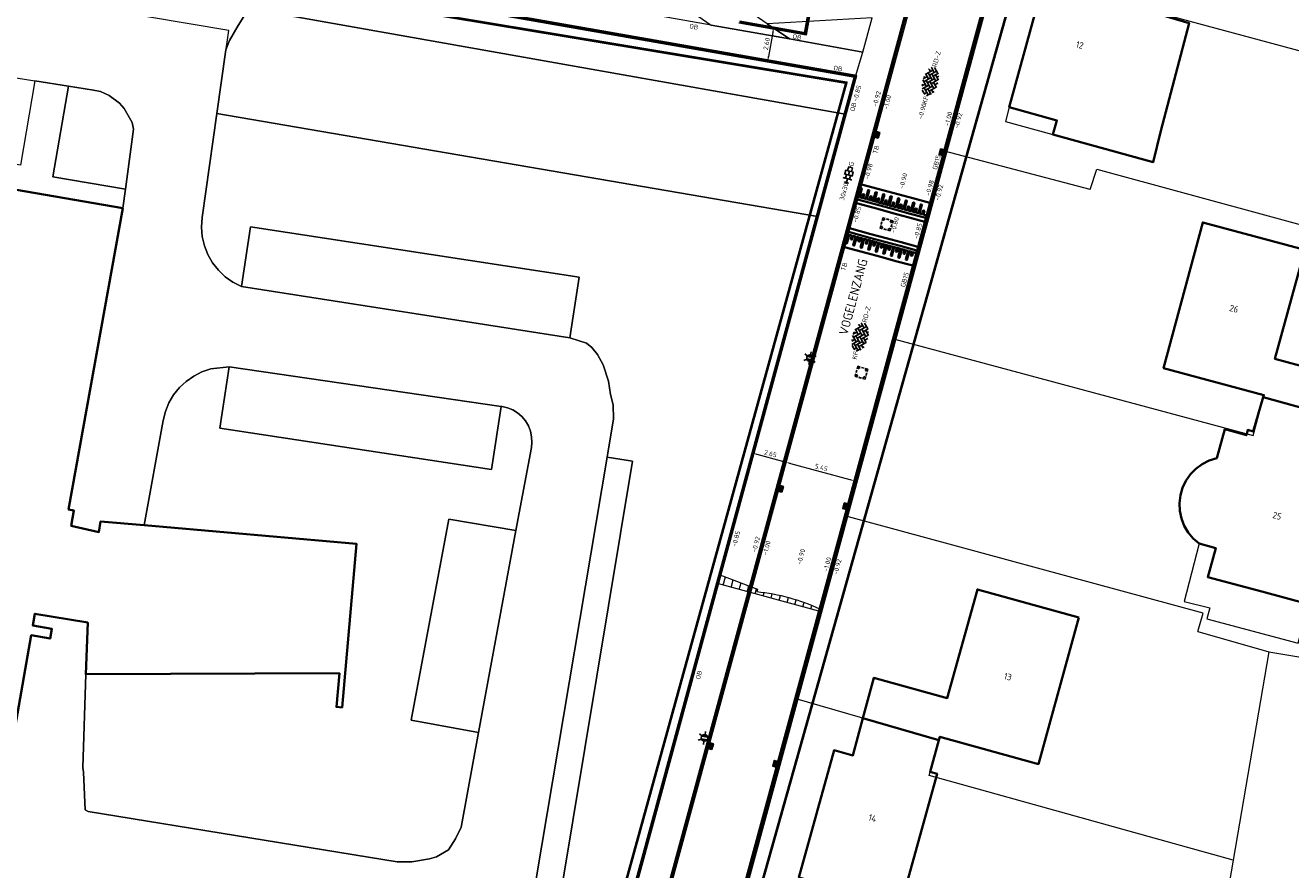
# Model space of a CAD drawing. Header units: metres. Extents: x 2514 to 227642, y 1683 to 852646.
# Tile 13 of 256: x 113552 to 113650, y 426283 to 426348. Entities that reach past the tile are written whole.
import ezdxf
from ezdxf.enums import TextEntityAlignment as Align
from ezdxf.lldxf.tags import DXFTag

# ---------------------------------------------------------------- set-up
doc = ezdxf.new("R2010")
doc.units = ezdxf.units.M
doc.linetypes.add('XX-CENTER', pattern=[8, 5, -1, 1, -1])
doc.layers.get('Defpoints').update_dxf_attribs({"color": 244, "lineweight": 35})
for name, color, linetype, lineweight in [('B-WE-GR-BEPLANTING_CULTUUR_HEESTERS-GV', 252, 'Continuous', 18), ('B-WE-GR-GROENVOORZIENING-GV', 252, 'Continuous', 18), ('B-WE-KG-GRENS_PERCEEL-GV', 252, 'KG-PERCEEL', 18), ('B-WE-OG-BEBOUWING-GV', 4, 'Continuous', 35), ('B-WE-OG-BEBOUWING_HUISNUMMER-T25-200', 7, 'Continuous', 25), ('B-WE-OG-BEBOUWING_OVERBOUWING-GV', 4, 'Continuous', 18), ('B-WE-OG-BEBOUWING_STRAATNAAM-T35', 2, 'Continuous', 35), ('B-WE-OG-TERREIN_CULTUURSCHEIDING-GV', 252, 'Continuous', 18), ('B-WE-VH-VERHARDING_OPEN-GV', 252, 'Continuous', 18), ('B-WE-VH-VERHARDING_TEGEL-GV', 252, 'Continuous', 18), ('N-WE-IE-MEUBILAIR_WEGMEUBILAIR_LICHTMAST-S', 7, 'Continuous', 25), ('N-WE-KG-WERKGRENS-G', 7, 'XX-CENTER', 35), ('N-WE-RI-HWA_KOLK-S', 150, 'Continuous', 25), ('N-WE-RI-PUT-OPHOOGTEBRENGEN-S', 7, 'Continuous', 25), ('N-WE-VH-DREMPEL_BESTRAAT-G', 1, 'Continuous', 35), ('N-WE-VH-KANTOPSLUITING-T18', 1, 'Continuous', 18), ('N-WE-VH-KANTOPSLUITING_ACHTERKANTBAND-G', 1, 'Continuous', 50), ('N-WE-VH-KANTOPSLUITING_GELEIDEBAND-G', 2, 'Continuous', 35), ('N-WE-VH-KANTOPSLUITING_OPSLUITBAND_100X200-G', 1, 'Continuous', 18), ('N-WE-VH-KANTOPSLUITING_TROTTOIRBAND_130 150-G', 2, 'Continuous', 13), ('N-WE-VH-M', 7, 'Continuous', 18), ('N-WE-VH-NAP-T18', 1, 'Continuous', 18), ('N-WE-VH-VERHARDING_BETONSTRAATSTEEN-S', 1, 'Continuous', 25), ('N-WE-VH-VERHARDING_TEGEL-S', 1, 'Continuous', 25), ('N-WE-VH-VERKANTING-G', 252, 'Continuous', 5)]:
    doc.layers.add(name, color=color, linetype=linetype, lineweight=lineweight)
doc.styles.add('ISO', font='NLCS-ISO.ttf')
doc.styles.add('NLCS-ISO', font='NLCS-ISO.ttf', dxfattribs={"height": 1.8})
doc.styles.add('NLCS-ISO-M200-T18', font='NLCS-ISO.ttf', dxfattribs={"height": 0.36})
doc.styles.add('NLCS-ISO-M200-T25', font='NLCS-ISO.ttf', dxfattribs={"height": 0.5})
doc.styles.add('NLCS-ISO-M200-T35', font='NLCS-ISO.ttf', dxfattribs={"height": 0.7})
doc.styles.get("Standard").update_dxf_attribs({"font": 'romans'})
tags = doc.linetypes.add('KG-PERCEEL', pattern='A,5.5,-2,["P",Standard,S=1.8,R=0,X=-0.5,Y=-0.9],-2,5.5,-2,[5,NLCS.SHX,S=0.75,R=0,X=0,Y=0],-2', length=19).pattern_tags.tags
tags[6] = DXFTag(74, 10)
doc.dimstyles.new('NLCS-M200-T18-PIJL_L2_H1', dxfattribs={"dimscale": 0.2, "dimtxt": 2.5, "dimasz": 1.8, "dimexe": 2, "dimexo": 2, "dimgap": 0.7, "dimtad": 1, "dimzin": 0, "dimdsep": 46, "dimtxsty": 'NLCS-ISO-M200-T18', "dimcen": 0, "dimdle": 2, "dimclrd": 256, "dimclre": 256, "dimclrt": 1, "dimadec": 1, "dimazin": 0, "dimtfac": 1, "dimtdec": 3, "dimtofl": 0, "dimtmove": 0, "dimatfit": 3, "dimfxl": 2, "dimfxlon": 1, "dimtfillclr": 256, "dimtolj": 1, "dimtzin": 0, "dimlwd": -1, "dimlwe": -1, "dimarcsym": 0})
doc.dimstyles.new('NLCS-M200-T18-PIJL_L2_H2', dxfattribs={"dimscale": 0.2, "dimtxt": 2.5, "dimasz": 1.8, "dimexe": 2, "dimexo": 2, "dimgap": 0.7, "dimtad": 1, "dimzin": 0, "dimdsep": 46, "dimtxsty": 'NLCS-ISO-M200-T18', "dimcen": 0, "dimdle": 2, "dimclrd": 256, "dimclre": 256, "dimclrt": 1, "dimazin": 0, "dimtfac": 1, "dimtdec": 3, "dimtofl": 0, "dimtmove": 0, "dimatfit": 3, "dimfxl": 2, "dimfxlon": 1, "dimtfillclr": 256, "dimtolj": 1, "dimtzin": 0, "dimlwd": -1, "dimlwe": -1, "dimarcsym": 0})

# ---------------------------------------------------------------- blocks, each defined once
blk = doc.blocks.new('SVH-BSS_KEIFORMAAT_KEPER-SO')
at = {"ltscale": 0.1}
for p, q in [((-5.34, 0.88), (-4.45, 0)), ((-5.2, 0.74), (-4.03, 1.91)), ((-5.2, -0.74), (-2.97, 1.48)), ((-4.81, -1.84), (-2.97, 0)), ((-4.56, 1.6), (-4.45, 1.48)), ((-3.71, 0.74), (-1.48, -1.48)), ((-3.6, 2.11), (-1.48, 0)), ((-2.48, 2.48), (-1.48, 1.48)), ((-2.23, 0.74), (-0.21, 2.76)), ((-2.23, 2.23), (-1.85, 2.61)), ((-2.23, -0.74), (0, 1.48)), ((-2.23, -2.23), (0, 0)), ((-0.74, 2.23), (1.48, 0)), ((-0.74, 0.74), (1.48, -1.48)), ((0.22, 2.75), (1.48, 1.48)), ((0.74, 2.23), (1.2, 2.68)), ((0.74, 0.74), (2.45, 2.45)), ((0.74, -0.74), (2.97, 1.48)), ((0.74, -2.23), (2.97, 0)), ((2.23, 2.23), (4.45, 0)), ((2.23, 0.74), (4.45, -1.48)), ((3.71, 0.74), (4.5, 1.53)), ((3.71, -0.74), (5.25, 0.79)), ((4.22, 1.72), (4.45, 1.48)), ((5.2, 0.74), (5.39, 0.55)), ((-5.73, -0.2), (-4.45, -1.48)), ((-3.89, -2.41), (-2.97, -1.48)), ((-3.71, -0.74), (-1.48, -2.97)), ((-3.71, -2.23), (-3.27, -2.67)), ((-1.59, -3.08), (0, -1.48)), ((-0.74, -0.74), (1.48, -2.97)), ((-0.74, -2.23), (0.21, -3.18)), ((-0.22, -3.19), (0, -2.97)), ((1.36, -3.09), (2.97, -1.48)), ((2.23, -0.74), (3.84, -2.36)), ((2.23, -2.23), (2.78, -2.78)), ((3.71, -2.23), (5.57, -0.37)), ((5.2, -0.74), (5.41, -0.95))]:
    blk.add_line(p, q, dxfattribs=at)
at = {"style": 'NLCS-ISO'}
blk.add_attdef('FORMAAT', text='', height=1.8, dxfattribs=at).set_placement((-5.83, -0.22), align=Align.MIDDLE_RIGHT)
blk.add_attdef('KLEUR', text='', height=1.8, dxfattribs=at).set_placement((5.82, -0.22), align=Align.MIDDLE_LEFT)
at = {"style": 'NLCS-ISO', "flags": 1}
blk.add_attdef('FUNCTIE', text='', height=1.8, dxfattribs=at).set_placement((0.12, -3.58), align=Align.MIDDLE_CENTER)
blk = doc.blocks.new('SVH-TEGEL_300X300_DUN_HALFST_KL-SO')
for p, q in [((-3.08, 0.75), (-3, 0.75)), ((-3, -0.83), (-3, 0.83)), ((-3, 0), (-1.5, 0)), ((-1.84, 1.5), (-1.5, 1.5)), ((-1.5, -1.6), (-1.5, 1.6)), ((-1.5, 0.75), (0, 0.75)), ((0, -1.78), (0, 1.78)), ((0, 1.5), (1.5, 1.5)), ((0, 0), (1.5, 0)), ((1.5, -1.6), (1.5, 1.6)), ((1.5, 0.75), (3, 0.75)), ((3, -0.83), (3, 0.83)), ((3, 0), (3.39, 0)), ((-3.08, -0.75), (-3, -0.75)), ((-1.84, -1.5), (-1.5, -1.5)), ((-1.5, -0.75), (0, -0.75)), ((0, -1.5), (1.5, -1.5)), ((1.5, -0.75), (3, -0.75))]:
    blk.add_line(p, q)
at = {"style": 'NLCS-ISO'}
blk.add_attdef('FORMAAT', text='', height=1.8, dxfattribs=at).set_placement((-3.18, 0), align=Align.MIDDLE_RIGHT)
blk.add_attdef('KLEUR', text='', height=1.8, dxfattribs=at).set_placement((3.49, 0), align=Align.MIDDLE_LEFT)
at = {"style": 'NLCS-ISO', "flags": 1}
blk.add_attdef('FUNCTIE', text='', height=1.8, dxfattribs=at).set_placement((0.12, -3.58), align=Align.MIDDLE_CENTER)
blk = doc.blocks.new('SRI-PUT_OPHOOGTEBRENGEN-SO-flat-33')
at = {"layer": 'N-WE-RI-PUT-OPHOOGTEBRENGEN-S', "lineweight": -3}
for points in [[(-0.359, 0.198), (-0.411, 0.005)], [(-0.088, 0.436), (-0.282, 0.488), (-0.333, 0.294)], [(0.201, 0.358), (0.008, 0.41)], [(0.439, 0.088), (0.491, 0.281), (0.298, 0.332)], [(-0.437, -0.092), (-0.488, -0.285), (-0.295, -0.337)], [(-0.199, -0.363), (-0.005, -0.415)], [(0.362, -0.202), (0.414, -0.009)]]:
    blk.add_lwpolyline(points, dxfattribs=at)
at = {"layer": 'N-WE-RI-PUT-OPHOOGTEBRENGEN-S'}
blk.add_lwpolyline([(0.336, -0.299), (0.284, -0.492), (0.091, -0.44)], dxfattribs=at)
at = {"layer": 'N-WE-RI-PUT-OPHOOGTEBRENGEN-S', "lineweight": -3, "ltscale": 0.2}
for start, end in [(150.01785, 180.01785), (105.01785, 135.01785), (60.01785, 90.01785), (15.01785, 45.01785), (195.02265, 225.02265), (240.02265, 270.02265), (285.02265, 315.02265), (330.02265, 0.02265)]:
    blk.add_arc((0.001, -0.002), 0.4, start, end, dxfattribs=at)
blk = doc.blocks.new('SRI-PUT_OPHOOGTEBRENGEN-SO-flat-42')
at = {"layer": 'N-WE-RI-PUT-OPHOOGTEBRENGEN-S', "lineweight": -3}
for points in [[(-0.357, 0.201), (-0.411, 0.008)], [(-0.084, 0.437), (-0.277, 0.49), (-0.331, 0.298)], [(0.205, 0.356), (0.012, 0.41)], [(0.44, 0.083), (0.494, 0.276), (0.301, 0.33)], [(-0.438, -0.088), (-0.491, -0.281), (-0.298, -0.334)], [(-0.202, -0.361), (-0.009, -0.414)], [(0.36, -0.206), (0.413, -0.013)]]:
    blk.add_lwpolyline(points, dxfattribs=at)
at = {"layer": 'N-WE-RI-PUT-OPHOOGTEBRENGEN-S'}
blk.add_lwpolyline([(0.333, -0.302), (0.28, -0.495), (0.087, -0.441)], dxfattribs=at)
at = {"layer": 'N-WE-RI-PUT-OPHOOGTEBRENGEN-S', "lineweight": -3, "ltscale": 0.2}
for start, end in [(149.46514, 179.46514), (104.46514, 134.46514), (59.46514, 89.46514), (14.46514, 44.46514), (194.46993, 224.46993), (239.46993, 269.46993), (284.46993, 314.46993), (329.46993, 359.46993)]:
    blk.add_arc((0.001, -0.002), 0.4, start, end, dxfattribs=at)
blk = doc.blocks.new('N-SRI-KOLK_STRAAT_450X300-SO')
h = blk.add_hatch(color=256)
h.dxf.hatch_style = 1
h.paths.add_polyline_path([(0, 0.75), (-1.125, 1.5), (-1.125, 0)])
h.paths.add_polyline_path([(1.125, 1.5), (0, 0.75), (1.125, 0)])
for p, q in [((-1.125, 0), (1.125, 1.5)), ((1.125, 0), (-1.125, 1.5))]:
    blk.add_line(p, q)
at = {"flags": 128}
blk.add_lwpolyline([(-1.125, 0), (1.125, 0), (1.125, 1.5), (-1.125, 1.5)], close=True, dxfattribs=at)
blk = doc.blocks.new('*D620')
at = {"layer": 'Defpoints', "color": 0, "ltscale": 0.2, "transparency": 16777216}
for p in [(113610.992, 426314.479), (113616.251, 426313.049), (113616.251, 426313.049)]:
    blk.add_point(p, dxfattribs=at)
at = {"layer": 'N-WE-VH-M', "ltscale": 0.2, "transparency": 16777216}
for p, q in [((113610.992, 426314.479), (113611.097, 426314.865)), ((113611.339, 426314.385), (113615.904, 426313.144)), ((113616.251, 426313.049), (113616.146, 426312.663))]:
    blk.add_line(p, q, dxfattribs=at)
for points in [[(113611.355, 426314.442), (113611.324, 426314.327), (113610.992, 426314.479)], [(113615.919, 426313.201), (113615.888, 426313.086), (113616.251, 426313.049)]]:
    blk.add_solid(points, dxfattribs=at)
at = {"layer": 'N-WE-VH-M', "ltscale": 0.2, "transparency": 16777216, "insert": (113613.706, 426314.073), "char_height": 0.36, "attachment_point": 5, "rotation": 344.7893, "style": 'NLCS-ISO-M200-T18'}
blk.add_mtext('\\A1;5.45', dxfattribs=at)
blk = doc.blocks.new('*D621')
at = {"layer": 'Defpoints', "color": 0, "ltscale": 0.2, "transparency": 16777216}
for p in [(113608.435, 426315.174), (113608.435, 426315.174), (113610.992, 426314.479)]:
    blk.add_point(p, dxfattribs=at)
at = {"layer": 'N-WE-VH-M', "ltscale": 0.2, "transparency": 16777216}
for p, q in [((113608.435, 426315.174), (113608.33, 426314.788)), ((113610.645, 426314.574), (113608.782, 426315.08)), ((113610.992, 426314.479), (113610.887, 426314.093))]:
    blk.add_line(p, q, dxfattribs=at)
for points in [[(113608.798, 426315.138), (113608.767, 426315.022), (113608.435, 426315.174)], [(113610.66, 426314.631), (113610.629, 426314.516), (113610.992, 426314.479)]]:
    blk.add_solid(points, dxfattribs=at)
at = {"layer": 'N-WE-VH-M', "ltscale": 0.2, "transparency": 16777216, "insert": (113609.797, 426315.135), "char_height": 0.36, "attachment_point": 5, "rotation": 344.7893, "style": 'NLCS-ISO-M200-T18'}
blk.add_mtext('\\A1;2.65', dxfattribs=at)
blk = doc.blocks.new('*D558')
at = {"layer": 'Defpoints', "color": 0, "ltscale": 0.2, "transparency": 16777216}
for p in [(113609.94, 426347.925), (113609.489, 426345.365), (113609.585, 426345.348)]:
    blk.add_point(p, dxfattribs=at)
at = {"layer": 'N-WE-VH-M', "ltscale": 0.2, "transparency": 16777216}
for p, q in [((113609.973, 426347.554), (113609.647, 426345.702)), ((113610.035, 426347.908), (113610.429, 426347.839)), ((113609.585, 426345.348), (113609.978, 426345.278))]:
    blk.add_line(p, q, dxfattribs=at)
for points in [[(113609.914, 426347.564), (113610.032, 426347.543), (113610.035, 426347.908)], [(113609.588, 426345.713), (113609.706, 426345.692), (113609.585, 426345.348)]]:
    blk.add_solid(points, dxfattribs=at)
at = {"layer": 'N-WE-VH-M', "ltscale": 0.2, "transparency": 16777216, "insert": (113609.495, 426346.684), "char_height": 0.36, "attachment_point": 5, "rotation": 80.01356, "style": 'NLCS-ISO-M200-T18'}
blk.add_mtext('\\A1;2.60', dxfattribs=at)
blk = doc.blocks.new('N-SIE-WEG_LICHTMAST-SO')
h = blk.add_hatch(color=256)
h.paths.add_polyline_path([(1.16, 0.5, 0.658505), (-1.16, 0.5)])
h.paths.add_polyline_path([(-1.16, -0.5, 0.658505), (1.16, -0.5)])
at = {"flags": 128}
for points in [[(-2.19, 1.27), (-1.1, 0.63)], [(-1.16, 0.5), (1.16, 0.5)], [(0, 1.27), (0, 2.53)], [(1.1, 0.63), (2.19, 1.27)], [(-2.19, -1.27), (-1.1, -0.63)], [(-1.16, -0.5), (1.16, -0.5)], [(0, -1.27), (0, -2.53)], [(2.19, -1.27), (1.1, -0.63)]]:
    blk.add_lwpolyline(points, dxfattribs=at)
at = {"ltscale": 0.5}
blk.add_circle((0, 0), 1.27, dxfattribs=at)
at = {"style": 'NLCS-ISO'}
blk.add_attdef('TYPE', text='', height=1.8, dxfattribs=at).set_placement((0, 2.53), align=Align.BOTTOM_CENTER)

msp = doc.modelspace()

# ---------------------------------------------------------------- hatches: boundary and pattern name
at = {"layer": 'N-WE-VH-VERKANTING-G', "ltscale": 0.2}
h = msp.add_hatch(dxfattribs=at)
h.set_pattern_fill('ANSI31', color=256, scale=0.2, angle=45)
h.set_pattern_definition([(74.7893, (113618.5529, 426382.0324), (-0.6127544, 0.1666045), [])])
edge = h.paths.add_edge_path()
edge.add_line((113605.709, 426305.139), (113605.892, 426305.822))
edge.add_line((113605.892, 426305.822), (113608.803, 426304.713))
edge.add_line((113608.803, 426304.713), (113608.75, 426304.52))
edge.add_arc((113607.09, 426288.883), 15.725, 65.64146, 83.93714, ccw=False)
edge.add_line((113613.575, 426303.208), (113613.523, 426303.015))
edge.add_line((113613.523, 426303.015), (113605.709, 426305.139))

# ---------------------------------------------------------------- linework, layer by layer
at = {"layer": 'B-WE-GR-BEPLANTING_CULTUUR_HEESTERS-GV'}
msp.add_lwpolyline([(113615.55, 426341.274), (113569.648, 426349.413), (113568.829, 426348.085), (113568.153, 426346.951), (113567.891, 426346.214), (113567.197, 426341.322), (113613.404, 426333.394)], close=True, dxfattribs=at)
at = {"layer": 'B-WE-GR-GROENVOORZIENING-GV'}
for points in [[(113557.692, 426343.113), (113555.768, 426343.421), (113554.575, 426336.437), (113560.148, 426335.485), (113560.78, 426340.122), (113560.683, 426340.617), (113560.051, 426341.718), (113559.692, 426342.119), (113558.896, 426342.718), (113558.239, 426343.004)], [(113567.414, 426317.108), (113568.134, 426321.818), (113566.721, 426321.661), (113566.045, 426321.434), (113565.409, 426321.114), (113564.824, 426320.706), (113564.304, 426320.219), (113563.858, 426319.664), (113563.495, 426319.05), (113563.224, 426318.391), (113563.049, 426317.701), (113561.604, 426309.624), (113577.943, 426308.192), (113576.824, 426295.61), (113576.395, 426295.648), (113576.626, 426298.238), (113557.094, 426298.163), (113556.881, 426290.991), (113556.923, 426290.632), (113557.046, 426287.714), (113557.294, 426287.591), (113581.073, 426283.733), (113581.941, 426283.714), (113582.202, 426283.717), (113583.553, 426283.949), (113584.095, 426284.116), (113585.024, 426284.642), (113585.565, 426285.494), (113585.98, 426286.388), (113586.009, 426286.529), (113587.33, 426293.666), (113582.144, 426294.626), (113585.036, 426310.104), (113590.209, 426309.226), (113591.392, 426315.621), (113591.435, 426316.01), (113591.416, 426316.446), (113591.326, 426316.872), (113591.169, 426317.279), (113590.947, 426317.655), (113590.668, 426317.99), (113590.338, 426318.275), (113589.967, 426318.504), (113589.563, 426318.669), (113589.138, 426318.766), (113589.076, 426318.775), (113588.333, 426313.912)]]:
    msp.add_lwpolyline(points, close=True, dxfattribs=at)
msp.add_lwpolyline([(113599.282, 426281.537), (113613.404, 426333.394), (113567.197, 426341.322), (113566.06, 426333.313), (113566.01, 426332.584), (113566.067, 426331.856), (113566.229, 426331.145), (113566.493, 426330.464), (113566.854, 426329.829), (113567.303, 426329.254), (113567.831, 426328.75), (113568.427, 426328.328), (113569.078, 426327.998), (113569.781, 426332.595), (113595.074, 426328.73), (113594.358, 426324.047), (113595.644, 426323.637), (113596.058, 426323.299), (113596.49, 426322.773), (113596.918, 426321.985), (113597.331, 426320.721), (113597.495, 426319.695), (113597.698, 426318.886), (113597.719, 426317.831), (113597.22, 426314.867), (113599.167, 426314.557), (113590.922, 426264.762)], dxfattribs=at)
at = {"layer": 'B-WE-KG-GRENS_PERCEEL-GV', "ltscale": 0.2}
for points in [[(113631.603, 426369.059), (113627.896, 426355.613), (113638.9, 426352.495), (113638.057, 426349.511), (113665.804, 426342.028), (113670.303, 426358.555)], [(113627.896, 426355.613), (113623.201, 426338.415)], [(113521.088, 426265.942), (113523.793, 426261.678), (113590.685, 426249.967), (113594.417, 426263.673), (113613.404, 426333.394), (113567.197, 426341.322), (113568.102, 426347.7), (113561.845, 426348.757), (113561.525, 426348.811), (113537.401, 426352.886)], [(113634.403, 426335.463), (113634.904, 426337.047), (113662.407, 426329.549), (113665.804, 426342.028)], [(113634.403, 426335.463), (113623.201, 426338.415), (113619.263, 426323.986), (113646.939, 426316.532), (113647.732, 426319.498), (113658.834, 426316.421), (113662.407, 426329.549)], [(113619.263, 426323.986), (113615.529, 426310.358)], [(113642.697, 426301.457), (113648.148, 426299.883), (113655.415, 426298.668), (113656.373, 426301.364), (113656.06, 426301.903), (113655.942, 426302.208), (113655.679, 426302.884), (113655.529, 426303.914), (113658.834, 426316.421)], [(113642.697, 426301.457), (113643.099, 426302.867), (113615.529, 426310.358), (113611.678, 426296.302)], [(113648.148, 426299.883), (113645.4, 426283.859), (113643.683, 426273.849), (113643.664, 426273.741)], [(113645.4, 426283.859), (113622.021, 426290.369), (113622.761, 426293.09), (113611.678, 426296.302), (113607.335, 426280.192), (113618.768, 426277.384), (113624.773, 426276.988)]]:
    msp.add_lwpolyline(points, dxfattribs=at)
at = {"layer": 'B-WE-OG-BEBOUWING-GV'}
for points in [[(113638.9, 426352.495), (113633.076, 426354.145), (113632.274, 426351.217), (113630.866, 426351.603), (113628.176, 426341.801), (113631.84, 426340.795), (113631.539, 426339.696), (113639.255, 426337.577), (113639.829, 426339.987), (113642.022, 426348.272), (113638.605, 426349.264), (113638.751, 426349.803), (113638.185, 426349.963)], [(113650.912, 426330.824), (113643.068, 426332.938), (113640.054, 426321.723), (113647.767, 426319.65), (113647.723, 426319.5), (113653.488, 426317.903), (113654.318, 426320.905), (113648.621, 426322.44)], [(113633.539, 426302.532), (113625.718, 426304.691), (113623.407, 426296.32), (113617.756, 426297.886), (113616.917, 426294.784), (113622.761, 426293.09), (113622.832, 426293.353), (113630.413, 426291.252)], [(113622.761, 426293.09), (113616.917, 426294.784), (113616.14, 426291.909), (113614.695, 426292.309), (113611.986, 426282.52), (113615.591, 426281.522), (113615.271, 426280.366), (113619.492, 426279.197), (113622.617, 426290.498), (113622.095, 426290.642)]]:
    msp.add_lwpolyline(points, close=True, dxfattribs=at)
for points in [[(113545.756, 426260.46), (113552.898, 426301.164), (113554.357, 426300.906), (113554.49, 426301.654), (113553.023, 426301.914), (113553.182, 426302.811), (113557.251, 426302.138), (113557.094, 426298.163), (113576.626, 426298.238), (113576.395, 426295.648), (113576.824, 426295.61), (113577.943, 426308.192), (113561.604, 426309.624), (113558.243, 426309.919), (113558.114, 426309.107), (113555.978, 426309.572), (113556.188, 426310.761), (113555.771, 426310.834), (113559.95, 426334.037), (113549.519, 426335.818)], [(113653.488, 426317.903), (113647.723, 426319.5), (113646.951, 426316.855), (113646.534, 426316.968), (113646.421, 426316.551), (113644.758, 426317.014), (113644.14, 426314.782), (113643.565, 426314.603), (113643.028, 426314.332), (113642.541, 426313.977), (113642.12, 426313.548), (113641.773, 426313.055), (113641.512, 426312.513), (113641.343, 426311.935), (113641.271, 426311.337), (113641.296, 426310.736), (113641.42, 426310.147), (113641.638, 426309.586), (113641.945, 426309.068), (113642.332, 426308.607), (113642.789, 426308.215), (113644.061, 426307.869), (113643.456, 426305.645), (113647.621, 426304.522), (113651.213, 426303.554)]]:
    msp.add_lwpolyline(points, dxfattribs=at)
at = {"layer": 'B-WE-OG-BEBOUWING_OVERBOUWING-GV'}
for points in [[(113631.84, 426340.795), (113628.176, 426341.801), (113627.875, 426340.702), (113631.539, 426339.696)], [(113647.621, 426304.522), (113643.456, 426305.645), (113644.061, 426307.869), (113642.789, 426308.215), (113642.206, 426305.947), (113641.647, 426303.771), (113643.61, 426303.266), (113643.384, 426302.417), (113650.409, 426300.542), (113651.213, 426303.554)]]:
    msp.add_lwpolyline(points, close=True, dxfattribs=at)
at = {"layer": 'B-WE-OG-TERREIN_CULTUURSCHEIDING-GV'}
for points in [[(113616.336, 426344.159), (113575.261, 426351.385), (113569.648, 426349.413), (113615.55, 426341.274)], [(113616.913, 426346.051), (113617.62, 426348.685), (113609.551, 426348.234), (113611.252, 426347.057)]]:
    msp.add_lwpolyline(points, close=True, dxfattribs=at)
at = {"layer": 'B-WE-VH-VERHARDING_OPEN-GV'}
for points in [[(113588.838, 426265.043), (113597.22, 426314.867), (113597.719, 426317.831), (113597.698, 426318.886), (113597.495, 426319.695), (113597.331, 426320.721), (113596.918, 426321.985), (113596.49, 426322.773), (113596.058, 426323.299), (113595.644, 426323.637), (113594.358, 426324.047), (113569.078, 426327.998), (113568.427, 426328.328), (113567.831, 426328.75), (113567.303, 426329.254), (113566.854, 426329.829), (113566.493, 426330.464), (113566.229, 426331.145), (113566.067, 426331.856), (113566.01, 426332.584), (113566.06, 426333.313), (113567.197, 426341.322), (113567.891, 426346.214), (113568.153, 426346.951), (113568.829, 426348.085), (113569.648, 426349.413)], [(113534.885, 426346.768), (113553.192, 426343.834), (113555.768, 426343.421), (113557.692, 426343.113), (113558.239, 426343.004), (113558.896, 426342.718), (113559.692, 426342.119), (113560.051, 426341.718), (113560.683, 426340.617), (113560.78, 426340.122), (113560.148, 426335.485), (113559.95, 426334.037), (113555.771, 426310.834), (113556.188, 426310.761), (113555.978, 426309.572), (113558.114, 426309.107), (113558.243, 426309.919), (113561.604, 426309.624), (113563.049, 426317.701), (113563.224, 426318.391), (113563.495, 426319.05), (113563.858, 426319.664), (113564.304, 426320.219), (113564.824, 426320.706), (113565.409, 426321.114), (113566.045, 426321.434), (113566.721, 426321.661), (113568.134, 426321.818), (113589.076, 426318.775), (113589.138, 426318.766), (113589.563, 426318.669), (113589.967, 426318.504), (113590.338, 426318.275), (113590.668, 426317.99), (113590.947, 426317.655), (113591.169, 426317.279), (113591.326, 426316.872), (113591.416, 426316.446), (113591.435, 426316.01), (113591.392, 426315.621), (113590.209, 426309.226), (113587.33, 426293.666), (113586.009, 426286.529), (113585.98, 426286.388), (113585.565, 426285.494), (113585.024, 426284.642), (113584.095, 426284.116), (113583.553, 426283.949), (113582.202, 426283.717), (113581.941, 426283.714), (113581.073, 426283.733), (113557.294, 426287.591), (113557.046, 426287.714), (113556.923, 426290.632), (113556.881, 426290.991), (113557.094, 426298.163), (113557.251, 426302.138), (113553.182, 426302.811), (113553.023, 426301.914), (113554.49, 426301.654), (113554.357, 426300.906), (113552.898, 426301.164), (113545.756, 426260.46)]]:
    msp.add_lwpolyline(points, dxfattribs=at)
for points in [[(113555.768, 426343.421), (113553.192, 426343.834), (113552.083, 426337.341), (113548.618, 426337.933), (113547.853, 426338.067), (113547.26, 426334.834), (113549.33, 426334.474), (113549.519, 426335.818), (113559.95, 426334.037), (113560.148, 426335.485), (113554.575, 426336.437)], [(113595.074, 426328.73), (113569.781, 426332.595), (113569.078, 426327.998), (113594.358, 426324.047)], [(113589.076, 426318.775), (113568.134, 426321.818), (113567.414, 426317.108), (113588.333, 426313.912)], [(113599.167, 426314.557), (113597.22, 426314.867), (113588.838, 426265.043), (113590.922, 426264.762)], [(113590.209, 426309.226), (113585.036, 426310.104), (113582.144, 426294.626), (113587.33, 426293.666)]]:
    msp.add_lwpolyline(points, close=True, dxfattribs=at)
at = {"layer": 'B-WE-VH-VERHARDING_TEGEL-GV'}
for points in [[(113587.36, 426371.061), (113571.798, 426373.767), (113571.762, 426373.562), (113571.317, 426373.64), (113570.99, 426371.752), (113571.593, 426371.644), (113577.423, 426370.599), (113583.82, 426369.452), (113582.779, 426363.667), (113605.224, 426348.128), (113611.252, 426347.057), (113609.551, 426348.234), (113600.888, 426354.231), (113601.139, 426355.625), (113596.731, 426356.418), (113597.102, 426358.485), (113593.18, 426359.16), (113586.116, 426364.139), (113586.659, 426367.161)], [(113580.766, 426352.474), (113572.447, 426353.953), (113571.074, 426351.726), (113569.648, 426349.413), (113575.261, 426351.385), (113616.336, 426344.159), (113616.913, 426346.051), (113611.252, 426347.057), (113605.224, 426348.128)]]:
    msp.add_lwpolyline(points, close=True, dxfattribs=at)
at = {"layer": 'N-WE-KG-WERKGRENS-G', "ltscale": 0.5, "const_width": 0.2, "flags": 128}
msp.add_lwpolyline([(113539.652, 426425.541), (113533.034, 426426.579), (113512.978, 426310.885), (113509.106, 426305.095), (113507.039, 426292.73), (113504.728, 426279.396), (113497.949, 426267.392), (113491.721, 426263.905), (113496.136, 426256.365), (113502.435, 426260.053, -0.182232), (113509.838, 426261.318, -0.126544), (113516.642, 426258.09), (113523.828, 426262.829), (113521.668, 426266.104), (113525.98, 426265.334), (113539.291, 426339.571), (113541.863, 426353.106), (113543.716, 426365.72), (113550.178, 426401.905), (113551.547, 426409.78), (113574.553, 426405.734), (113573.157, 426397.506), (113607.198, 426391.573), (113606.914, 426389.946), (113619.162, 426387.845), (113613.609, 426356.275), (113601.182, 426358.276), (113600.845, 426356.182), (113597.954, 426356.648), (113593.562, 426350.547), (113574.97, 426354.003), (113574.327, 426350.546), (113615.634, 426343.691), (113593.57, 426263.699, 0.356973), (113596.583, 426256.89), (113595.271, 426248.698), (113599.487, 426248.023), (113601.054, 426254.868), (113602.72, 426255.869), (113636.901, 426249.843), (113711.239, 426237.251), (113711.078, 426236.35), (113716.526, 426235.533), (113716.685, 426236.595), (113718.512, 426236.321), (113734.103, 426277.353), (113735.865, 426278.617), (113776.182, 426271.575), (113774.564, 426262.996), (113804.256, 426258), (113798.274, 426223.759), (113796.469, 426212.743), (113816.717, 426209.189), (113821.532, 426236.979), (113822.449, 426236.82), (113823.388, 426242.034), (113822.132, 426242.26), (113830.108, 426272.94), (113832.685, 426287.571), (113850.983, 426284.543), (113878.799, 426279.99), (113865.198, 426203.132), (113884.246, 426200.097), (113884.458, 426196.374), (113883.446, 426190.397), (113921.214, 426183.978), (113921.482, 426185.328), (113923.778, 426184.872), (113926.223, 426198.093), (113928.449, 426210.745), (113964.907, 426204.42), (113960.406, 426178.602), (113963.561, 426178.134), (113967.734, 426203.401), (113997.515, 426198.193), (113998.702, 426198.006), (113998.957, 426199.616), (114022.375, 426195.633), (114018.261, 426170.621), (114024.177, 426169.647), (114029.085, 426200.395), (114026.448, 426200.718), (114031.499, 426230.088), (114054.44, 426226.248), (114057.477, 426225.696), (114056.841, 426222.197), (114059.961, 426221.626), (114065.65, 426244.354), (114035.59, 426249.218), (114041.184, 426283.399), (114056.073, 426280.709), (114056.721, 426283.698), (114042.185, 426286.164), (114046.915, 426313.16), (114065.34, 426310.078), (114066.402, 426316.804), (114058.916, 426317.879), (114056.3, 426327.344), (114067.79, 426392.772), (114039.145, 426397.909), (113967.805, 426410.127), (113958.58, 426362.909), (114027.859, 426351.392), (114036.556, 426349.826), (114034.317, 426336.794), (114032.043, 426337.194), (114031.497, 426333.947), (114035.343, 426333.283), (114031.409, 426310.162), (113989.982, 426317.452), (113994.21, 426340.55), (114008.87, 426338.023), (114009.525, 426341.433), (113875.208, 426365.513)], format="xyb", dxfattribs=at)
msp.add_lwpolyline([(113644.37, 426393.515), (113677.311, 426387.81), (113654.836, 426305.024, 0.490671), (113660.567, 426297.441), (113723.502, 426286.064, -0.464347), (113727.554, 426279.029), (113715.781, 426246.949, -0.428326), (113710.445, 426244.632), (113609.459, 426261.846, -0.401424), (113605.096, 426267.725), (113639.109, 426388.598), (113642.957, 426388.013)], format="xyb", close=True, dxfattribs=at)
at = {"layer": 'N-WE-VH-DREMPEL_BESTRAAT-G'}
for points in [[(113622.067, 426334.438), (113620.764, 426334.793), (113619.606, 426335.107), (113618.448, 426335.422), (113616.808, 426335.868)], [(113616.729, 426335.579), (113616.825, 426335.553), (113616.642, 426334.877), (113616.835, 426334.825), (113616.913, 426335.114), (113617.01, 426335.088), (113616.931, 426334.798), (113617.124, 426334.746), (113617.308, 426335.421), (113617.404, 426335.395), (113617.221, 426334.72), (113617.414, 426334.667), (113617.492, 426334.957), (113617.589, 426334.93), (113617.51, 426334.641), (113617.703, 426334.588), (113617.887, 426335.264), (113617.983, 426335.238), (113617.8, 426334.562), (113617.993, 426334.51), (113618.071, 426334.799), (113618.168, 426334.773), (113618.089, 426334.483), (113618.186, 426334.457), (113618.282, 426334.431), (113618.466, 426335.106), (113618.562, 426335.08), (113618.379, 426334.405), (113618.572, 426334.352), (113618.65, 426334.642), (113618.747, 426334.616), (113618.668, 426334.326), (113618.861, 426334.274), (113619.045, 426334.949), (113619.141, 426334.923), (113618.958, 426334.247), (113619.151, 426334.195), (113619.229, 426334.484), (113619.326, 426334.458), (113619.247, 426334.169), (113619.344, 426334.142), (113619.44, 426334.116), (113619.624, 426334.792), (113619.72, 426334.765), (113619.537, 426334.09), (113619.73, 426334.037), (113619.808, 426334.327), (113619.905, 426334.301), (113619.826, 426334.011), (113620.019, 426333.959), (113620.203, 426334.634), (113620.299, 426334.608), (113620.116, 426333.933), (113620.309, 426333.88), (113620.387, 426334.17), (113620.484, 426334.143), (113620.405, 426333.854), (113620.502, 426333.828), (113620.598, 426333.801), (113620.782, 426334.477), (113620.878, 426334.451), (113620.695, 426333.775), (113620.888, 426333.723), (113620.966, 426334.012), (113621.063, 426333.986), (113620.984, 426333.696), (113621.177, 426333.644), (113621.361, 426334.319), (113621.457, 426334.293), (113621.274, 426333.618), (113621.467, 426333.565), (113621.545, 426333.855), (113621.642, 426333.828), (113621.563, 426333.539), (113621.804, 426333.473)], [(113621.673, 426332.991), (113620.37, 426333.345), (113619.212, 426333.66), (113618.055, 426333.975), (113616.414, 426334.421)], [(113621.752, 426333.28), (113620.449, 426333.635), (113619.291, 426333.949), (113618.133, 426334.264), (113616.493, 426334.71)], [(113621.017, 426330.578), (113620.776, 426330.644), (113620.697, 426330.355), (113620.601, 426330.381), (113620.679, 426330.67), (113620.486, 426330.723), (113620.303, 426330.047), (113620.206, 426330.074), (113620.39, 426330.749), (113620.197, 426330.801), (113620.118, 426330.512), (113620.022, 426330.538), (113620.101, 426330.828), (113619.908, 426330.88), (113619.724, 426330.205), (113619.627, 426330.231), (113619.811, 426330.906), (113619.715, 426330.933), (113619.618, 426330.959), (113619.539, 426330.669), (113619.443, 426330.696), (113619.522, 426330.985), (113619.329, 426331.038), (113619.145, 426330.362), (113619.048, 426330.388), (113619.232, 426331.064), (113619.039, 426331.116), (113618.96, 426330.827), (113618.864, 426330.853), (113618.943, 426331.143), (113618.75, 426331.195), (113618.566, 426330.52), (113618.469, 426330.546), (113618.653, 426331.221), (113618.557, 426331.248), (113618.46, 426331.274), (113618.381, 426330.984), (113618.285, 426331.01), (113618.364, 426331.3), (113618.171, 426331.352), (113617.987, 426330.677), (113617.89, 426330.703), (113618.074, 426331.379), (113617.881, 426331.431), (113617.802, 426331.142), (113617.706, 426331.168), (113617.785, 426331.457), (113617.592, 426331.51), (113617.408, 426330.834), (113617.311, 426330.861), (113617.495, 426331.536), (113617.399, 426331.562), (113617.302, 426331.589), (113617.223, 426331.299), (113617.127, 426331.325), (113617.206, 426331.615), (113617.013, 426331.667), (113616.829, 426330.992), (113616.732, 426331.018), (113616.916, 426331.694), (113616.723, 426331.746), (113616.644, 426331.457), (113616.548, 426331.483), (113616.627, 426331.772), (113616.434, 426331.825), (113616.25, 426331.149), (113616.153, 426331.175), (113616.337, 426331.851), (113616.144, 426331.903), (113616.065, 426331.614), (113615.969, 426331.64), (113616.048, 426331.93), (113615.855, 426331.982), (113615.671, 426331.307), (113615.574, 426331.333), (113615.574, 426331.333)], [(113621.07, 426330.771), (113619.767, 426331.126), (113618.609, 426331.441), (113617.451, 426331.755), (113615.811, 426332.201)], [(113621.148, 426331.061), (113619.846, 426331.415), (113618.688, 426331.73), (113617.53, 426332.045), (113615.889, 426332.491)], [(113620.755, 426329.614), (113619.452, 426329.968), (113618.294, 426330.283), (113617.136, 426330.597), (113615.496, 426331.043)]]:
    msp.add_lwpolyline(points, dxfattribs=at)
at = {"layer": 'N-WE-VH-KANTOPSLUITING_ACHTERKANTBAND-G', "ltscale": 0.2}
for p, q in [((113633.063, 426396.225), (113597.837, 426266.669)), ((113638.611, 426394.716), (113604.282, 426268.458))]:
    msp.add_line(p, q, dxfattribs=at)
msp.add_lwpolyline([(113613.902, 426355.594), (113612.473, 426347.479), (113607.407, 426348.371)], dxfattribs=at)
msp.add_lwpolyline([(113596.28, 426249.992), (113597.578, 426257.397, -0.243222), (113595.436, 426267.365), (113616.317, 426344.162), (113575.274, 426351.389)], format="xyb", dxfattribs=at)
at = {"layer": 'N-WE-VH-KANTOPSLUITING_GELEIDEBAND-G', "ltscale": 0.2}
msp.add_line((113638.467, 426394.755), (113604.138, 426268.497), dxfattribs=at)
at = {"layer": 'N-WE-VH-KANTOPSLUITING_OPSLUITBAND_100X200-G', "ltscale": 0.2}
msp.add_lwpolyline([(113614, 426355.577), (113612.554, 426347.363), (113607.367, 426348.277)], dxfattribs=at)
msp.add_lwpolyline([(113596.378, 426249.975), (113597.685, 426257.425, -0.244328), (113595.532, 426267.339), (113616.442, 426344.242), (113575.291, 426351.488)], format="xyb", dxfattribs=at)
at = {"layer": 'N-WE-VH-KANTOPSLUITING_TROTTOIRBAND_130 150-G', "ltscale": 0.2}
msp.add_line((113623.991, 426362.288), (113597.982, 426266.629), dxfattribs=at)
at = {"layer": 'N-WE-VH-VERKANTING-G', "ltscale": 0.2, "flags": 128}
msp.add_lwpolyline([(113605.709, 426305.139), (113605.892, 426305.822), (113608.803, 426304.713), (113608.75, 426304.52, -0.08), (113613.575, 426303.208), (113613.523, 426303.015)], format="xyb", close=True, dxfattribs=at)

# ---------------------------------------------------------------- block references
at = {"layer": 'N-WE-IE-MEUBILAIR_WEGMEUBILAIR_LICHTMAST-S', "xscale": 0.2, "yscale": 0.2, "zscale": 0.2, "rotation": 350.1566500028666}
for p in [(113612.836, 426322.489), (113604.718, 426293.259)]:
    msp.add_blockref('N-SIE-WEG_LICHTMAST-SO', p, dxfattribs=at)
at = {"layer": 'N-WE-RI-HWA_KOLK-S', "ltscale": 0.2}
for p, xscale, yscale, zscale, rotation in [((113618.15, 426339.649), 0.2, 0.2, 0.2, 74.78930127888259), ((113623.116, 426338.298), 0.2, 0.2, 0.2, 74.78930127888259), ((113610.738, 426312.401), 0.2000000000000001, 0.2000000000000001, 0.2000000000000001, 74.78930127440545), ((113615.707, 426311.049), 0.2000000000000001, 0.2000000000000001, 0.2000000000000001, 74.78930127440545), ((113605.349, 426292.583), 0.2, 0.2, 0.2, 74.78930127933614), ((113610.319, 426291.232), 0.2, 0.2, 0.2, 74.78930127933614)]:
    msp.add_blockref('N-SRI-KOLK_STRAAT_450X300-SO', p, dxfattribs=dict(at, xscale=xscale, yscale=yscale, zscale=zscale, rotation=rotation))
at = {"layer": 'N-WE-RI-PUT-OPHOOGTEBRENGEN-S', "ltscale": 0.2}
for name, p in [('SRI-PUT_OPHOOGTEBRENGEN-SO-flat-33', (113618.723, 426332.791)), ('SRI-PUT_OPHOOGTEBRENGEN-SO-flat-42', (113616.795, 426321.372))]:
    msp.add_blockref(name, p, dxfattribs=at)
at = {"layer": 'N-WE-VH-VERHARDING_BETONSTRAATSTEEN-S', "xscale": 0.2, "yscale": 0.2, "zscale": 0.2, "rotation": 74.75281579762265}
for p in [(113622.06, 426343.796), (113616.661, 426324.137)]:
    msp.add_blockref('SVH-BSS_KEIFORMAAT_KEPER-SO', p, dxfattribs=at).add_auto_attribs({'FORMAAT': 'KF', 'KLEUR': 'RD-Z'})
at = {"layer": 'N-WE-VH-VERHARDING_TEGEL-S', "xscale": 0.2, "yscale": 0.2, "zscale": 0.2, "rotation": 74.75000000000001}
msp.add_blockref('SVH-TEGEL_300X300_DUN_HALFST_KL-SO', (113615.803, 426336.594), dxfattribs=at).add_auto_attribs({'FORMAAT': '30x30', 'KLEUR': 'G'})

# ---------------------------------------------------------------- texts
at = {"layer": 'B-WE-OG-BEBOUWING_HUISNUMMER-T25-200', "style": 'NLCS-ISO-M200-T25'}
for s, rotation, p in [('12', 345, (113633.599, 426346.594)), ('26', 345, (113645.469, 426326.292)), ('25', 345, (113648.789, 426310.356)), ('13', 345, (113628.066, 426297.971)), ('14', 344, (113617.647, 426287.089))]:
    msp.add_text(s, height=0.5, rotation=rotation, dxfattribs=at).set_placement(p, align=Align.MIDDLE)
at = {"layer": 'B-WE-OG-BEBOUWING_STRAATNAAM-T35', "style": 'NLCS-ISO-M200-T35'}
msp.add_text('VOGELENZANG', height=0.7, rotation=75, dxfattribs=at).set_placement((113616.162, 426327.204), align=Align.MIDDLE)
at = {"layer": 'N-WE-VH-KANTOPSLUITING-T18', "style": 'NLCS-ISO-M200-T18'}
for s, rotation, p in [('OB', 350.05005, (113603.529, 426347.883)), ('OB', 350.05005, (113611.475, 426347.093)), ('OB', 350.05005, (113614.623, 426344.669)), ('OB', 74.7893, (113616.249, 426341.454)), ('TB', 74.7893, (113618.001, 426338.179)), ('GB15', 74.7893, (113622.597, 426336.958)), ('TB', 74.7893, (113615.552, 426329.173)), ('GB15', 74.7893, (113620.139, 426327.921)), ('OB', 74.7893, (113604.362, 426297.733))]:
    msp.add_text(s, height=0.36, rotation=rotation, dxfattribs=at).set_placement(p)
at = {"layer": 'N-WE-VH-NAP-T18', "style": 'ISO'}
for s, p in [('-0.85', (113616.474, 426342.222)), ('-0.92', (113617.986, 426341.81)), ('-1.00', (113618.811, 426341.586)), ('-0.90', (113621.484, 426340.859)), ('-1.00', (113623.513, 426340.308)), ('-0.92', (113624.26, 426340.137)), ('-0.98', (113617.352, 426336.215)), ('-0.90', (113620.024, 426335.489)), ('-0.98', (113622.053, 426334.937)), ('-0.92', (113622.782, 426334.603)), ('-0.85', (113616.45, 426332.899)), ('-0.80', (113619.379, 426332.094)), ('-0.85', (113621.151, 426331.62)), ('-0.85', (113607.15, 426307.929)), ('-0.92', (113608.69, 426307.511)), ('-1.00', (113609.515, 426307.286)), ('-0.90', (113612.16, 426306.567)), ('-1.00', (113614.189, 426306.015)), ('-0.92', (113614.952, 426305.786))]:
    msp.add_text(s, height=0.36, rotation=74.7893, dxfattribs=at).set_placement(p)

# ---------------------------------------------------------------- dimensions: what is measured, and where the dimension line sits
at = {"layer": 'N-WE-VH-M', "ltscale": 0.2}
for p1, p2, distance, dimstyle, picture, middle in [((113609.94, 426347.925), (113609.489, 426345.365), 0.097, 'NLCS-M200-T18-PIJL_L2_H1', '*D558', (113609.495, 426346.684)), ((113610.992, 426314.479), (113608.435, 426315.174), 0, 'NLCS-M200-T18-PIJL_L2_H2', '*D621', (113609.797, 426315.135)), ((113610.992, 426314.479), (113616.251, 426313.049), 0, 'NLCS-M200-T18-PIJL_L2_H2', '*D620', (113613.706, 426314.073))]:
    dim = msp.add_aligned_dim(p1=p1, p2=p2, distance=distance, dimstyle=dimstyle, override={"dimclrt": 256}, dxfattribs=at)
    dim.commit()
    dim.dimension.update_dxf_attribs({"geometry": picture, "text_midpoint": middle})

doc.saveas('drawing.dxf')
